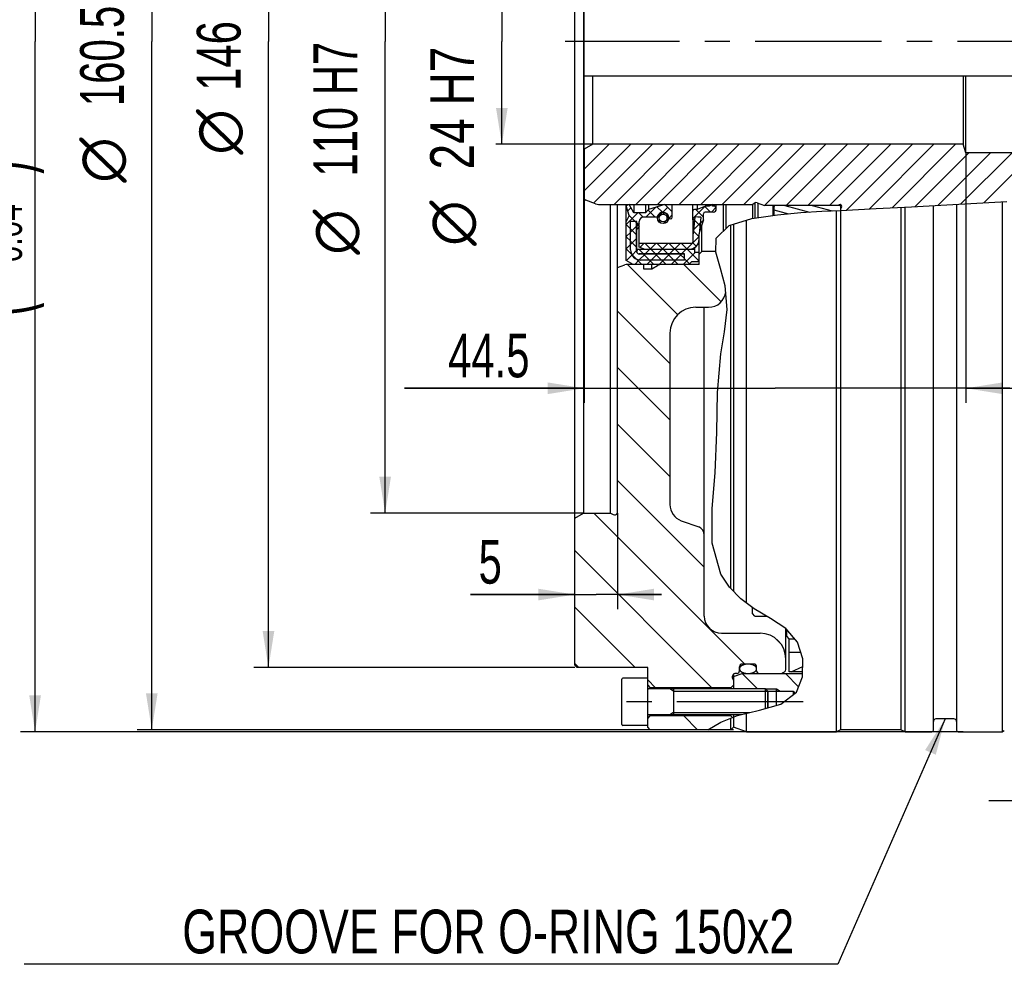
# Model space of a CAD drawing. Header units: millimetres. Extents: x 0 to 420, y 0 to 297.
# Tile 6 of 10: x 140 to 208, y 134 to 199. Entities that reach past the tile are written whole.
import ezdxf
from ezdxf.enums import TextEntityAlignment as Align

# ---------------------------------------------------------------- set-up
doc = ezdxf.new("R2010")
doc.units = ezdxf.units.MM
doc.header["$LTSCALE"] = 23.1
doc.linetypes.add('CENTER', pattern=[0.6, 0.375, -0.075, 0.075, -0.075])
doc.layers.get('0').update_dxf_attribs({"linetype": 'CONTINUOUS'})
for name, color, linetype in [('02___PRT_ALL_AXES', 7, 'CONTINUOUS'), ('02__ASM_ALL_AXES', 7, 'CONTINUOUS'), ('7_ALL_FEATURES', 7, 'CONTINUOUS'), ('AXIS-OSI', 7, 'CONTINUOUS'), ('REZVALC', 7, 'CONTINUOUS')]:
    doc.layers.add(name, color=color, linetype=linetype)
doc.styles.get("Standard").update_dxf_attribs({"font": 'txt', "width": 0.8})
doc.styles.add('TEXTSTYLE_1', font='gdt', dxfattribs={"width": 0.8})
doc.dimstyles.new('DIMSTYLE_13', dxfattribs={"dimtxt": 3, "dimasz": 2.5, "dimexe": 1, "dimexo": 0, "dimgap": 0.75, "dimtad": 1, "dimdec": 3, "dimlfac": 1.7, "dimdsep": 46, "dimtxsty": 'Standard', "dimblk": '_FILLED', "dimblk1": '_FILLED', "dimblk2": '_FILLED', "dimcen": 0.09, "dimclrt": 7, "dimadec": 0, "dimazin": 0, "dimtol": 1, "dimtm": 0.04, "dimtfac": 0.7, "dimtdec": 3, "dimtofl": 0, "dimtmove": 0, "dimatfit": 3, "dimldrblk": '_FILLED', "dimfxl": 0, "dimtolj": 1, "dimarcsym": 0})
doc.dimstyles.new('DIMSTYLE_2', dxfattribs={"dimtxt": 3, "dimasz": 2.5, "dimexe": 1, "dimexo": 0, "dimgap": 0.75, "dimtad": 1, "dimdec": 3, "dimlfac": 1.7, "dimdsep": 46, "dimtxsty": 'Standard', "dimblk": '_FILLED', "dimblk1": '_FILLED', "dimblk2": '_FILLED', "dimcen": 0.09, "dimclrt": 7, "dimadec": 0, "dimazin": 0, "dimtol": 1, "dimtp": 0.021, "dimtfac": 0.7, "dimtdec": 3, "dimtofl": 0, "dimtmove": 0, "dimatfit": 3, "dimldrblk": '_FILLED', "dimfxl": 0, "dimtolj": 1, "dimarcsym": 0})
doc.dimstyles.new('DIMSTYLE_3', dxfattribs={"dimtxt": 3, "dimasz": 2.5, "dimexe": 1, "dimexo": 0, "dimgap": 0.75, "dimtad": 1, "dimdec": 3, "dimlfac": 1.7, "dimdsep": 46, "dimtxsty": 'Standard', "dimblk": '_FILLED', "dimblk1": '_FILLED', "dimblk2": '_FILLED', "dimcen": 0.09, "dimclrt": 7, "dimadec": 0, "dimazin": 0, "dimtol": 1, "dimtm": 0.2, "dimtfac": 0.7, "dimtdec": 3, "dimtofl": 0, "dimtmove": 0, "dimatfit": 3, "dimldrblk": '_FILLED', "dimfxl": 0, "dimtolj": 1, "dimarcsym": 0})
doc.dimstyles.new('DIMSTYLE_4', dxfattribs={"dimtxt": 3, "dimasz": 2.5, "dimexe": 1, "dimexo": 0, "dimgap": 0.75, "dimtad": 1, "dimdec": 3, "dimlfac": 1.7, "dimdsep": 46, "dimtxsty": 'Standard', "dimblk": '_FILLED', "dimblk1": '_FILLED', "dimblk2": '_FILLED', "dimcen": 0.09, "dimclrt": 7, "dimadec": 0, "dimazin": 0, "dimtp": 0.1, "dimtm": 0.1, "dimtfac": 1, "dimtdec": 3, "dimtofl": 0, "dimtmove": 0, "dimatfit": 3, "dimldrblk": '_FILLED', "dimfxl": 0, "dimtolj": 1, "dimarcsym": 0})
doc.dimstyles.new('DIMSTYLE_5', dxfattribs={"dimtxt": 3, "dimasz": 2.5, "dimexe": 1, "dimexo": 0, "dimgap": 0.75, "dimtad": 1, "dimdec": 3, "dimlfac": 1.7, "dimdsep": 46, "dimtxsty": 'Standard', "dimblk": '_FILLED', "dimblk1": '_FILLED', "dimblk2": '_FILLED', "dimcen": 0.09, "dimclrt": 7, "dimadec": 0, "dimazin": 0, "dimtp": 0.3, "dimtm": 0.3, "dimtfac": 1, "dimtdec": 3, "dimtofl": 0, "dimtmove": 0, "dimatfit": 3, "dimldrblk": '_FILLED', "dimfxl": 0, "dimtolj": 1, "dimarcsym": 0})
doc.dimstyles.new('DIMSTYLE_6', dxfattribs={"dimtxt": 3, "dimasz": 2.5, "dimexe": 1, "dimexo": 0, "dimgap": 0.75, "dimtad": 1, "dimdec": 3, "dimlfac": 1.7, "dimdsep": 46, "dimtxsty": 'Standard', "dimblk": '_FILLED', "dimblk1": '_FILLED', "dimblk2": '_FILLED', "dimcen": 0.09, "dimclrt": 7, "dimadec": 0, "dimazin": 0, "dimtol": 1, "dimtp": 0.035, "dimtfac": 0.7, "dimtdec": 3, "dimtofl": 0, "dimtmove": 0, "dimatfit": 3, "dimldrblk": '_FILLED', "dimfxl": 0, "dimtolj": 1, "dimarcsym": 0})

# ---------------------------------------------------------------- blocks, each defined once
blk = doc.blocks.new('_FILLED')
at = {"color": 0, "linetype": 'ByBlock'}
blk.add_solid([(0, 0), (-1, 0.16), (-1, -0.16)], dxfattribs=at)
blk = doc.blocks.new('*D4')
at = {"color": 7, "linetype": 'Continuous'}
for p, q in [((179.602, 204.32), (172.367, 204.32)), ((173.367, 204.32), (173.367, 197.261)), ((173.367, 190.202), (173.367, 197.261)), ((179.602, 190.202), (172.954, 190.202))]:
    blk.add_line(p, q, dxfattribs=at)
at = {"color": 7, "linetype": 'Continuous', "xscale": 2.5, "yscale": 2.5, "zscale": 2.5}
for p, rotation in [((173.367, 204.32), 90), ((173.367, 190.202), 270)]:
    blk.add_blockref('_FILLED', p, dxfattribs=dict(at, rotation=rotation))
at = {"color": 7, "linetype": 'Continuous'}
for s, height, width, p in [(')', 5.025, 0.428571, (172.467, 210.656)), ('+0.021', 2.1, 0.702381, (169.542, 205.154)), (' 0', 2.1, 0.785714, (172.467, 202.379)), ('(', 5.025, 0.428571, (172.467, 199.652)), ('24 H7', 3, 0.785714, (171.454, 192.683))]:
    blk.add_text(s, height=height, rotation=90, dxfattribs=dict(at, width=width)).set_placement(p, align=Align.CENTER)
at = {"color": 7, "linetype": 'Continuous', "style": 'TEXTSTYLE_1'}
blk.add_text('n', height=3, rotation=90, dxfattribs=at).set_placement((171.454, 184.79), align=Align.CENTER)
blk = doc.blocks.new('*D26')
at = {"color": 7, "linetype": 'Continuous'}
for p, q in [((205.32, 244.614), (140.367, 244.614)), ((141.367, 244.614), (141.367, 197.261)), ((141.367, 149.908), (141.367, 197.261)), ((204.986, 149.908), (140.367, 149.908))]:
    blk.add_line(p, q, dxfattribs=at)
at = {"color": 7, "linetype": 'Continuous', "xscale": 2.5, "yscale": 2.5, "zscale": 2.5}
for p, rotation in [((141.367, 244.614), 90), ((141.367, 149.908), 270)]:
    blk.add_blockref('_FILLED', p, dxfattribs=dict(at, rotation=rotation))
at = {"color": 7, "linetype": 'Continuous'}
for s, height, width, p in [(' (12mm fitting length)', 3, 0.661255, (139.454, 211.561)), (')', 5.025, 0.428571, (140.467, 188.663)), ('-0.04', 2.1, 0.728571, (140.467, 183.761)), (' 0', 2.1, 0.785714, (137.542, 181.586)), ('(', 5.025, 0.428571, (140.467, 178.859)), ('161 h7', 3, 0.702381, (139.454, 171.461))]:
    blk.add_text(s, height=height, rotation=90, dxfattribs=dict(at, width=width)).set_placement(p, align=Align.CENTER)
at = {"color": 7, "linetype": 'Continuous', "style": 'TEXTSTYLE_1'}
blk.add_text('n', height=3, rotation=90, dxfattribs=at).set_placement((139.454, 163.14), align=Align.CENTER)
blk = doc.blocks.new('*D28')
at = {"color": 7, "linetype": 'Continuous'}
for p, q in [((179.014, 189.863), (179.014, 172.471)), ((205.19, 189.614), (205.19, 172.471)), ((179.014, 173.471), (166.693, 173.471)), ((166.693, 173.471), (192.102, 173.471)), ((208.19, 173.471), (192.102, 173.471)), ((205.19, 173.471), (208.19, 173.471))]:
    blk.add_line(p, q, dxfattribs=at)
at = {"color": 7, "linetype": 'Continuous', "xscale": 2.5, "yscale": 2.5, "zscale": 2.5}
blk.add_blockref('_FILLED', (179.014, 173.471), dxfattribs=at)
at = {"color": 7, "linetype": 'Continuous', "xscale": 2.5, "yscale": 2.5, "zscale": 2.5, "rotation": 180}
blk.add_blockref('_FILLED', (205.19, 173.471), dxfattribs=at)
at = {"color": 7, "linetype": 'Continuous', "width": 0.714286}
blk.add_text('44.5', height=3, dxfattribs=at).set_placement((175.265, 174.221), align=Align.RIGHT)
blk = doc.blocks.new('*D34')
at = {"color": 7, "linetype": 'Continuous'}
for p, q in [((205.19, 189.614), (205.19, 172.471)), ((228.72, 189.274), (228.72, 172.471)), ((205.19, 173.471), (216.955, 173.471)), ((228.72, 173.471), (216.955, 173.471))]:
    blk.add_line(p, q, dxfattribs=at)
at = {"color": 7, "linetype": 'Continuous', "xscale": 2.5, "yscale": 2.5, "zscale": 2.5, "rotation": 180}
blk.add_blockref('_FILLED', (205.19, 173.471), dxfattribs=at)
at = {"color": 7, "linetype": 'Continuous', "xscale": 2.5, "yscale": 2.5, "zscale": 2.5}
blk.add_blockref('_FILLED', (228.72, 173.471), dxfattribs=at)
at = {"color": 7, "linetype": 'Continuous', "width": 0.785714}
blk.add_text('40', height=3, dxfattribs=at).set_placement((216.955, 174.221), align=Align.CENTER)
blk = doc.blocks.new('*D41')
at = {"color": 7, "linetype": 'Continuous'}
for p, q in [((178.955, 229.614), (164.367, 229.614)), ((165.367, 229.614), (165.367, 197.261)), ((165.367, 164.908), (165.367, 197.261)), ((178.955, 164.908), (164.367, 164.908))]:
    blk.add_line(p, q, dxfattribs=at)
at = {"color": 7, "linetype": 'Continuous', "xscale": 2.5, "yscale": 2.5, "zscale": 2.5}
for p, rotation in [((165.367, 229.614), 90), ((165.367, 164.908), 270)]:
    blk.add_blockref('_FILLED', p, dxfattribs=dict(at, rotation=rotation))
at = {"color": 7, "linetype": 'Continuous'}
for s, height, width, p in [(')', 5.025, 0.428571, (164.467, 211.267)), ('+0.035', 2.1, 0.714286, (161.542, 205.69)), (' 0', 2.1, 0.785714, (164.467, 202.84)), ('(', 5.025, 0.428571, (164.467, 200.113)), ('110 H7', 3, 0.714286, (163.454, 192.608))]:
    blk.add_text(s, height=height, rotation=90, dxfattribs=dict(at, width=width)).set_placement(p, align=Align.CENTER)
at = {"color": 7, "linetype": 'Continuous', "style": 'TEXTSTYLE_1'}
blk.add_text('n', height=3, rotation=90, dxfattribs=at).set_placement((163.454, 184.179), align=Align.CENTER)
blk = doc.blocks.new('*D48')
at = {"color": 7, "linetype": 'Continuous'}
for p, q in [((181.308, 164.908), (181.308, 158.324)), ((178.367, 159.324), (171.224, 159.324)), ((171.224, 159.324), (179.837, 159.324)), ((184.308, 159.324), (179.837, 159.324)), ((181.308, 159.324), (184.308, 159.324))]:
    blk.add_line(p, q, dxfattribs=at)
at = {"color": 7, "linetype": 'Continuous', "xscale": 2.5, "yscale": 2.5, "zscale": 2.5}
blk.add_blockref('_FILLED', (178.367, 159.324), dxfattribs=at)
at = {"color": 7, "linetype": 'Continuous', "xscale": 2.5, "yscale": 2.5, "zscale": 2.5, "rotation": 180}
blk.add_blockref('_FILLED', (181.308, 159.324), dxfattribs=at)
at = {"color": 7, "linetype": 'Continuous', "width": 0.714286}
blk.add_text('5', height=3, dxfattribs=at).set_placement((173.367, 160.074), align=Align.RIGHT)
blk = doc.blocks.new('*D62')
at = {"color": 7, "linetype": 'Continuous'}
for p, q in [((178.367, 240.202), (156.367, 240.202)), ((157.367, 240.202), (157.367, 197.261)), ((157.367, 154.32), (157.367, 197.261)), ((178.367, 154.32), (156.367, 154.32))]:
    blk.add_line(p, q, dxfattribs=at)
at = {"color": 7, "linetype": 'Continuous', "xscale": 2.5, "yscale": 2.5, "zscale": 2.5}
for p, rotation in [((157.367, 240.202), 90), ((157.367, 154.32), 270)]:
    blk.add_blockref('_FILLED', p, dxfattribs=dict(at, rotation=rotation))
at = {"color": 7, "linetype": 'Continuous'}
for s, height, width, p in [('-0.2', 2.1, 0.714286, (156.467, 202.475)), (' 0', 2.1, 0.785714, (153.542, 201.125)), ('146', 3, 0.714286, (155.454, 196.261))]:
    blk.add_text(s, height=height, rotation=90, dxfattribs=dict(at, width=width)).set_placement(p, align=Align.CENTER)
at = {"color": 7, "linetype": 'Continuous', "style": 'TEXTSTYLE_1'}
blk.add_text('n', height=3, rotation=90, dxfattribs=at).set_placement((155.454, 191.047), align=Align.CENTER)
blk = doc.blocks.new('*D63')
at = {"color": 7, "linetype": 'Continuous'}
for p, q in [((189.249, 244.467), (148.367, 244.467)), ((149.367, 244.467), (149.367, 197.261)), ((149.367, 150.055), (149.367, 197.261)), ((189.249, 150.055), (148.367, 150.055))]:
    blk.add_line(p, q, dxfattribs=at)
at = {"color": 7, "linetype": 'Continuous', "xscale": 2.5, "yscale": 2.5, "zscale": 2.5}
for p, rotation in [((149.367, 244.467), 90), ((149.367, 150.055), 270)]:
    blk.add_blockref('_FILLED', p, dxfattribs=dict(at, rotation=rotation))
at = {"color": 7, "linetype": 'Continuous'}
for s, height, width, p in [('-0.2', 2.1, 0.714286, (148.467, 204.404)), (' 0', 2.1, 0.785714, (145.542, 203.054)), ('160.5', 3, 0.685714, (147.454, 196.261))]:
    blk.add_text(s, height=height, rotation=90, dxfattribs=dict(at, width=width)).set_placement(p, align=Align.CENTER)
at = {"color": 7, "linetype": 'Continuous', "style": 'TEXTSTYLE_1'}
blk.add_text('n', height=3, rotation=90, dxfattribs=at).set_placement((147.454, 189.118), align=Align.CENTER)

msp = doc.modelspace()

# ---------------------------------------------------------------- linework, layer by layer
at = {"color": 7, "linetype": 'Continuous'}
for p, q in [((178.366838, 154.496466), (178.366838, 240.025878)), ((178.955073, 229.614113), (178.955073, 164.908231)), ((179.013897, 186.529455), (179.013897, 194.908231)), ((179.602132, 190.202349), (179.602132, 194.908231)), ((205.004897, 194.908231), (205.004897, 190.202349)), ((205.190367, 189.614113), (205.190367, 194.908231)), ((180.722431, 190.202349), (179.013897, 188.493814)), ((182.207355, 190.202349), (179.013897, 187.00889)), ((179.602132, 190.202349), (179.013897, 189.862731)), ((205.004897, 190.202349), (179.602132, 190.202349)), ((183.692279, 190.202349), (179.660482, 186.170551)), ((185.177204, 190.202349), (181.059557, 186.084701)), ((186.662128, 190.202349), (182.544481, 186.084701)), ((188.147052, 190.202349), (184.029405, 186.084701)), ((189.631976, 190.202349), (185.514329, 186.084701)), ((191.116901, 190.202349), (186.999253, 186.084701)), ((192.601825, 190.202349), (188.484178, 186.084701)), ((194.086749, 190.202349), (189.969102, 186.084701)), ((195.571673, 190.202349), (191.37785, 186.008525)), ((197.056598, 190.202349), (192.862774, 186.008525)), ((198.541522, 190.202349), (194.347698, 186.008525)), ((200.026446, 190.202349), (195.832622, 186.008525)), ((201.51137, 190.202349), (196.999326, 185.690304)), ((202.996294, 190.202349), (198.563334, 185.769388)), ((204.481219, 190.202349), (200.130991, 185.852121)), ((205.190367, 189.614113), (205.004897, 190.202349)), ((205.377908, 189.614113), (201.700611, 185.936816)), ((206.862832, 189.614113), (203.272284, 186.023565)), ((208.347756, 189.614113), (204.843489, 186.109846)), ((228.131544, 189.614113), (205.190367, 189.614113)), ((209.83268, 189.614113), (206.412368, 186.1938)), ((179.798888, 186.120176), (179.130011, 186.363627)), ((180.000075, 186.084701), (190.534015, 186.084701)), ((180.820669, 164.908231), (180.820669, 186.084701)), ((181.308014, 164.908231), (181.308014, 186.084701)), ((181.896249, 182.238749), (181.896249, 186.084701)), ((182.102468, 186.084701), (181.896249, 185.971399)), ((182.107903, 185.319996), (181.896249, 185.971399)), ((182.225781, 185.860262), (182.004318, 185.638798)), ((182.425661, 185.496466), (182.102468, 186.084701)), ((182.425661, 186.084701), (182.425661, 185.496466)), ((183.22299, 186.084701), (183.22299, 185.496466)), ((183.425661, 185.721556), (183.22299, 185.496466)), ((183.903131, 185.876695), (183.228784, 185.202349)), ((183.880375, 185.202349), (183.395104, 185.687619)), ((183.425661, 186.084701), (183.425661, 185.721556)), ((184.543308, 186.084701), (183.425661, 185.721556)), ((184.375816, 185.537366), (184.003783, 185.909399)), ((184.742452, 185.885558), (184.396172, 185.539278)), ((185.054642, 185.573368), (184.543308, 186.084701)), ((185.054642, 185.202349), (185.054642, 186.084701)), ((186.455073, 185.025878), (186.455073, 186.084701)), ((187.300587, 185.952319), (186.455073, 185.106805)), ((186.749191, 185.73176), (186.57272, 185.73176)), ((187.190367, 185.214188), (186.672795, 185.73176)), ((186.749191, 186.084701), (186.749191, 185.73176)), ((187.337426, 185.967054), (186.749191, 185.73176)), ((187.679724, 185.55529), (187.287807, 185.947207)), ((187.337426, 186.084701), (187.337426, 185.967054)), ((187.57272, 185.967054), (187.337426, 185.967054)), ((187.57272, 186.084701), (187.57272, 185.967054)), ((187.808014, 186.084701), (187.57272, 185.967054)), ((188.044164, 185.865438), (187.734016, 185.55529)), ((187.808014, 185.967054), (187.808014, 186.084701)), ((187.866838, 185.967054), (187.808014, 185.967054)), ((188.07272, 185.761172), (188.07272, 186.084701)), ((188.543308, 186.084701), (188.543308, 184.231513)), ((188.719779, 186.084701), (188.719779, 184.405746)), ((190.534015, 186.084701), (190.72171, 186.182409)), ((190.543308, 186.084701), (190.543308, 185.125516)), ((190.719779, 186.181404), (190.719779, 185.150469)), ((190.863552, 186.191706), (191.366838, 186.008525)), ((190.908014, 186.175523), (190.908014, 185.177085)), ((196.496249, 186.008525), (191.366838, 186.008525)), ((191.966838, 185.349387), (191.966838, 186.008525)), ((192.024854, 185.890009), (191.966838, 185.943847)), ((192.013897, 185.900177), (192.013897, 185.349387)), ((192.025661, 185.335119), (192.025661, 185.890878)), ((192.025661, 185.700981), (193.011102, 185.436933)), ((192.763156, 186.008525), (194.465203, 185.552463)), ((194.64842, 186.008525), (196.018773, 185.64134)), ((195.301027, 185.605701), (196.613897, 185.670891)), ((196.308014, 149.908231), (196.308014, 185.655702)), ((196.50075, 186.054056), (196.413286, 186.008525)), ((196.590512, 185.669729), (196.590512, 150.05529)), ((196.613897, 185.670891), (196.613897, 186.051444)), ((196.659427, 185.895378), (196.613897, 185.807914)), ((196.613897, 185.670891), (199.032669, 185.79312)), ((199.032669, 185.79312), (201.444797, 185.922696)), ((200.731399, 185.884374), (200.731399, 150.05529)), ((201.013897, 149.908231), (201.013897, 185.899549)), ((201.444797, 185.922696), (203.871321, 186.056629)), ((202.955073, 150.025878), (202.955073, 186.006057)), ((203.871321, 186.056629), (205.936349, 186.169669)), ((204.543308, 186.093414), (204.543308, 150.025878)), ((205.936349, 186.169669), (207.989243, 186.273738)), ((207.698587, 149.908231), (207.698587, 186.259003)), ((182.692444, 185.496466), (181.896249, 184.700272)), ((182.107903, 185.319996), (181.896249, 184.908231)), ((182.513577, 184.908231), (182.105835, 185.315972)), ((183.22299, 185.496466), (182.425661, 185.496466)), ((183.051913, 185.200353), (182.755799, 185.496466)), ((184.032984, 185.202349), (183.084485, 185.202349)), ((184.379851, 185.522957), (184.046227, 185.189333)), ((184.300337, 184.782386), (184.064526, 185.018197)), ((184.52393, 185.389251), (184.389256, 185.523925)), ((184.807201, 185.119849), (184.449333, 184.761981)), ((184.806062, 185.10712), (184.671383, 185.241799)), ((185.054642, 185.36729), (184.833607, 185.146255)), ((186.57633, 184.997768), (186.455073, 185.119025)), ((186.560941, 184.849407), (186.455073, 185.025878)), ((186.606515, 185.23176), (186.484485, 184.05529)), ((186.484485, 183.525878), (186.484485, 184.976852)), ((186.601271, 185.238218), (186.560941, 184.849407)), ((186.954756, 184.619342), (186.581688, 184.99241)), ((187.020354, 185.194748), (186.601271, 185.238218)), ((186.606515, 185.237248), (186.606515, 185.23176)), ((187.013897, 185.189504), (186.606515, 185.23176)), ((187.013897, 185.189504), (186.896249, 184.05529)), ((187.020354, 185.194748), (186.917417, 184.202349)), ((187.190367, 185.025878), (186.917417, 184.202349)), ((187.183309, 185.004583), (186.979488, 184.800762)), ((187.013897, 185.194748), (187.013897, 185.189504)), ((187.190367, 185.025878), (187.190367, 185.437643)), ((187.866838, 185.55529), (187.308014, 185.55529)), ((188.953274, 184.636279), (190.506482, 185.120309)), ((190.131544, 158.752962), (190.131544, 185.003466)), ((190.506482, 185.120309), (192.27049, 185.369738)), ((191.966838, 185.349387), (192.025661, 185.349387)), ((192.27049, 185.369738), (193.858579, 185.513823)), ((193.858579, 185.513823), (195.301027, 185.605701)), ((182.190367, 184.400983), (181.896249, 184.6951)), ((182.190367, 182.967054), (182.190367, 184.908231)), ((182.613897, 184.908231), (182.190367, 184.908231)), ((182.196249, 182.967054), (182.196249, 184.907996)), ((182.608014, 184.902349), (182.196249, 184.902349)), ((182.608014, 184.581578), (182.196249, 184.169814)), ((182.608014, 183.983335), (182.196249, 184.3951)), ((182.608014, 184.813793), (182.519459, 184.902349)), ((182.608014, 182.85529), (182.608014, 184.907996)), ((182.613897, 182.861172), (182.613897, 184.908231)), ((182.790367, 184.631441), (182.613897, 184.807911)), ((182.790367, 184.763931), (182.613897, 184.587461)), ((182.790367, 184.55529), (182.613897, 184.378819)), ((182.778602, 183.146336), (182.778602, 184.543525)), ((182.790367, 184.55529), (182.790367, 184.908231)), ((186.97289, 184.794164), (186.513471, 184.334746)), ((187.030515, 184.543582), (186.960114, 184.613983)), ((187.07272, 182.849407), (187.07272, 184.67092)), ((188.07282, 183.766992), (188.953274, 184.636279)), ((189.07272, 159.729068), (189.07272, 184.673503)), ((189.249191, 184.728497), (189.249191, 159.549412)), ((182.190367, 184.163931), (181.896249, 183.869814)), ((182.190367, 183.570525), (181.896249, 183.864642)), ((182.608014, 183.75112), (182.196249, 183.339356)), ((186.896249, 183.887066), (186.00565, 182.996466)), ((186.896249, 183.84739), (186.503644, 184.239996)), ((186.896249, 181.967054), (186.896249, 184.05529)), ((186.917417, 184.259364), (186.917417, 184.202349)), ((188.046591, 182.812419), (188.07282, 183.766992)), ((182.190367, 183.333473), (181.896249, 183.039356)), ((182.252189, 182.678245), (181.896249, 183.034184)), ((182.608014, 183.152878), (182.196249, 183.564642)), ((186.602132, 182.978819), (182.613897, 182.978819)), ((182.666171, 182.978819), (182.613897, 182.926545)), ((186.366838, 183.408231), (182.778602, 183.408231)), ((183.190367, 182.996466), (182.778602, 183.146336)), ((183.07619, 182.684701), (182.782073, 182.978819)), ((183.095583, 183.408231), (182.818989, 183.131637)), ((183.594883, 182.996466), (183.183119, 183.408231)), ((186.190367, 182.996466), (183.190367, 182.996466)), ((183.496629, 182.978819), (183.202511, 182.684701)), ((183.926041, 183.408231), (183.514276, 182.996466)), ((183.906648, 182.684701), (183.612531, 182.978819)), ((184.425341, 182.996466), (184.013577, 183.408231)), ((184.327087, 182.978819), (184.032969, 182.684701)), ((184.756499, 183.408231), (184.344734, 182.996466)), ((184.737106, 182.684701), (184.442989, 182.978819)), ((185.255799, 182.996466), (184.844035, 183.408231)), ((185.157545, 182.978819), (184.863427, 182.684701)), ((185.586957, 183.408231), (185.175192, 182.996466)), ((185.567564, 182.684701), (185.273447, 182.978819)), ((186.086257, 182.996466), (185.674493, 183.408231)), ((185.988003, 182.978819), (185.693885, 182.684701)), ((186.858901, 182.223823), (186.103905, 182.978819)), ((186.699423, 183.213758), (186.45955, 183.453632)), ((186.602132, 182.790584), (186.602132, 183.129351)), ((182.29111, 182.603758), (181.915174, 182.227822)), ((182.594823, 182.33561), (182.264805, 182.665628)), ((182.608014, 182.920662), (182.295426, 182.608074)), ((182.787702, 182.269892), (182.484864, 181.967054)), ((182.963379, 181.967054), (182.60744, 182.322994)), ((185.890367, 182.678819), (182.784485, 182.678819)), ((185.896249, 182.684701), (182.790367, 182.684701)), ((183.196629, 182.678819), (182.792863, 182.275053)), ((185.890367, 182.267054), (182.896249, 182.267054)), ((183.493837, 182.267054), (183.082073, 182.678819)), ((184.027087, 182.678819), (183.615322, 182.267054)), ((184.324295, 182.267054), (183.912531, 182.678819)), ((184.857545, 182.678819), (184.44578, 182.267054)), ((185.154753, 182.267054), (184.742989, 182.678819)), ((185.688003, 182.678819), (185.276238, 182.267054)), ((185.890367, 182.361899), (185.573447, 182.678819)), ((186.630226, 182.790584), (185.806696, 181.967054)), ((185.890367, 182.267054), (185.890367, 182.684701)), ((185.896249, 182.261172), (185.896249, 182.684701)), ((186.237789, 182.014476), (185.896249, 182.356016)), ((186.896249, 182.790584), (186.602132, 182.790584)), ((186.896249, 182.672937), (187.07272, 182.849407)), ((188.047607, 182.849407), (187.07272, 182.849407)), ((188.349247, 181.679374), (188.046591, 182.812419)), ((181.308014, 181.752954), (181.798783, 181.931579)), ((182.366838, 181.967054), (181.896249, 182.238749)), ((181.97503, 181.966326), (185.42303, 178.518326)), ((186.896249, 181.967054), (181.999971, 181.967054)), ((185.896249, 182.261172), (182.896249, 182.261172)), ((183.07272, 181.967054), (183.07272, 181.672937)), ((183.07272, 181.672937), (183.660955, 181.672937)), ((183.60944, 182.261172), (183.315322, 181.967054)), ((183.793837, 181.967054), (183.49972, 182.261172)), ((183.660955, 181.672937), (183.660955, 181.967054)), ((183.660955, 181.672937), (184.033882, 181.888246)), ((184.439898, 182.261172), (184.14578, 181.967054)), ((184.624295, 181.967054), (184.330178, 182.261172)), ((185.270356, 182.261172), (184.976238, 181.967054)), ((185.454753, 181.967054), (185.160636, 182.261172)), ((185.846473, 181.967054), (188.40802, 179.405508)), ((186.366838, 182.143525), (186.190367, 181.967054)), ((186.778602, 182.143525), (186.366838, 182.143525)), ((186.896249, 182.261172), (186.778602, 182.143525)), ((188.68339, 180.485178), (188.349247, 181.679374)), ((188.810461, 178.876282), (188.68339, 180.485178)), ((186.660955, 179.025878), (187.543308, 179.025878)), ((187.249191, 157.849407), (187.249191, 179.025878)), ((181.308014, 178.76117), (184.896249, 175.172935)), ((188.636044, 177.337589), (188.810461, 178.876282)), ((184.896249, 177.261172), (184.896249, 165.496466)), ((188.378105, 175.829581), (188.636044, 177.337589)), ((188.147938, 173.172656), (188.378105, 175.829581)), ((181.308014, 174.888998), (184.896249, 171.300763)), ((188.098193, 170.460051), (188.147938, 173.172656)), ((181.308014, 171.016826), (184.896249, 167.428591)), ((187.996499, 167.663206), (188.098193, 170.460051)), ((187.786891, 165.224488), (187.996499, 167.663206)), ((181.308014, 167.144654), (187.249191, 161.203477)), ((178.366838, 164.568613), (178.955073, 164.908231)), ((178.955073, 164.908231), (180.820669, 164.908231)), ((179.672265, 164.908231), (190.025206, 154.55529)), ((180.820669, 164.908231), (180.995597, 164.81717)), ((187.778435, 162.858087), (187.786891, 165.224488)), ((185.670343, 164.390945), (186.862144, 163.957166)), ((188.378105, 160.717972), (187.778435, 162.858087)), ((178.366838, 162.341487), (187.770682, 152.937643)), ((188.976044, 159.827489), (188.378105, 160.717972)), ((189.754798, 159.034678), (188.976044, 159.827489)), ((190.667743, 158.352013), (189.754798, 159.034678)), ((178.366838, 158.469315), (182.516157, 154.319996)), ((190.543308, 158.025878), (190.543308, 158.445061)), ((190.719779, 157.849407), (190.543308, 158.025878)), ((191.793813, 157.688318), (190.667743, 158.352013)), ((190.719779, 157.849407), (191.520498, 157.849407)), ((192.847942, 156.989864), (191.793813, 157.688318)), ((188.425661, 156.672937), (191.07272, 156.672937)), ((192.837426, 154.179925), (192.837426, 156.996832)), ((193.644272, 156.062375), (192.847942, 156.989864)), ((192.896249, 156.467054), (192.896249, 156.9336)), ((192.907172, 156.920879), (192.896249, 156.909956)), ((192.139285, 156.313383), (192.477872, 155.974796)), ((193.07272, 156.290584), (192.896249, 156.467054)), ((193.07272, 156.290584), (193.448335, 156.290584)), ((193.07272, 154.025878), (193.07272, 156.290584)), ((194.01003, 154.917128), (193.644272, 156.062375)), ((193.07272, 155.378819), (193.86258, 155.378819)), ((178.366838, 154.597143), (178.643985, 154.319996)), ((193.989571, 153.68364), (194.01003, 154.917128)), ((178.543308, 154.319996), (178.366838, 154.496466)), ((183.366838, 154.319996), (178.543308, 154.319996)), ((183.366838, 153.584701), (183.366838, 154.319996)), ((189.660955, 154.084701), (189.660955, 154.378819)), ((190.660955, 154.55529), (189.837426, 154.55529)), ((189.837426, 154.000894), (189.837426, 153.908231)), ((190.809849, 154.329669), (190.798323, 154.347749)), ((190.837426, 154.084701), (190.837426, 154.378819)), ((192.611559, 153.947635), (192.749191, 154.027097)), ((193.995248, 154.025878), (193.07272, 154.025878)), ((193.200048, 154.025878), (194.001446, 154.399576)), ((183.366838, 153.469315), (183.89851, 152.937643)), ((189.187541, 153.56429), (189.249191, 153.445862)), ((189.249191, 153.694131), (189.837426, 153.908231)), ((189.249191, 153.856224), (189.249191, 152.849407)), ((189.484485, 153.908231), (189.396249, 153.908231)), ((189.837426, 153.908231), (193.993296, 153.908231)), ((189.843142, 153.908231), (190.901966, 152.849407)), ((192.812991, 153.908231), (193.717882, 153.00334)), ((193.567951, 152.627919), (193.989571, 153.68364)), ((183.366838, 153.114113), (183.543308, 152.937643)), ((189.07272, 152.937643), (183.543308, 152.937643)), ((183.543308, 152.937643), (183.543308, 152.849407)), ((185.131544, 152.702349), (184.87683, 152.849407)), ((185.131544, 152.849407), (185.131544, 151.084701)), ((185.131544, 152.702349), (191.602132, 152.702349)), ((189.249191, 153.114113), (189.07272, 152.937643)), ((189.07272, 152.849407), (189.07272, 152.937643)), ((189.249191, 152.878819), (189.278602, 152.849407)), ((189.278602, 152.849407), (189.249191, 152.849407)), ((191.455073, 152.849407), (189.278602, 152.849407)), ((191.455073, 152.849407), (192.190367, 152.849407)), ((191.602132, 152.702349), (191.455073, 152.849407)), ((191.602132, 152.702349), (193.366838, 152.702349)), ((191.602132, 152.702349), (191.602132, 151.55643)), ((192.190367, 152.849407), (192.44508, 152.702349)), ((192.190367, 151.729277), (192.190367, 152.849407)), ((192.489543, 151.817187), (193.567951, 152.627919)), ((193.366838, 152.702349), (193.460223, 152.54693)), ((193.366838, 152.476725), (193.366838, 152.702349)), ((185.131544, 151.23176), (184.87683, 151.084701)), ((185.131544, 151.23176), (190.378823, 151.23176)), ((189.522924, 151.025172), (191.041811, 151.391785)), ((191.041811, 151.391785), (192.489543, 151.817187)), ((183.366838, 150.819996), (183.543308, 150.996466)), ((183.543308, 151.084701), (183.543308, 150.996466)), ((189.07272, 150.996466), (183.543308, 150.996466)), ((185.839686, 150.996466), (186.780863, 150.05529)), ((187.483293, 150.05529), (188.371184, 150.564139)), ((188.371184, 150.564139), (189.522924, 151.025172)), ((189.07272, 150.996466), (189.07272, 151.084701)), ((189.180917, 150.888269), (189.07272, 150.996466)), ((189.07272, 150.05529), (189.07272, 150.844959)), ((189.249191, 151.084701), (189.278602, 151.084701)), ((189.249191, 151.084701), (189.249191, 151.05813)), ((189.249191, 151.05529), (189.278602, 151.084701)), ((189.249191, 151.05529), (189.249191, 150.229381)), ((189.769555, 151.084701), (189.278602, 151.084701)), ((189.696823, 151.084701), (189.710965, 151.07056)), ((190.131544, 149.908231), (190.131544, 151.172075)), ((203.755077, 150.790584), (196.408085, 133.967054)), ((204.366838, 150.790584), (203.131544, 150.790584)), ((183.366838, 150.23176), (183.366838, 150.349407)), ((183.543308, 150.05529), (183.366838, 150.23176)), ((189.07272, 150.05529), (183.543308, 150.05529)), ((189.07272, 150.05529), (189.249191, 150.23176)), ((190.131544, 149.908231), (189.249191, 150.229381)), ((190.131544, 149.908231), (196.308014, 149.908231)), ((196.590512, 150.05529), (196.308014, 149.908231)), ((200.731399, 150.05529), (196.590512, 150.05529)), ((201.013897, 149.908231), (200.731399, 150.05529)), ((201.013897, 149.908231), (202.837426, 149.908231)), ((204.660955, 149.908231), (207.698587, 149.908231)), ((207.817015, 149.96988), (207.698587, 149.908231)), ((193.408085, 133.967054), (140.62237, 133.967054)), ((196.408085, 133.967054), (193.408085, 133.967054))]:
    msp.add_line(p, q, dxfattribs=at)
for points in [[(189.688609, 154.3298), (189.678919, 154.311104), (189.671176, 154.291754), (189.665518, 154.271976), (189.662132, 154.252004), (189.660955, 154.23176)], [(189.660955, 154.23176), (189.662137, 154.211503), (189.665518, 154.191542), (189.671158, 154.171809), (189.678876, 154.152511), (189.688532, 154.133852)], [(189.688532, 154.133852), (189.700058, 154.115771), (189.713373, 154.098258), (189.728376, 154.081364), (189.744938, 154.065155), (189.763073, 154.049587), (189.782773, 154.03462), (189.803982, 154.020307), (189.826621, 154.006686), (189.85075, 153.993752), (189.876379, 153.9815), (189.903577, 153.969963), (189.932425, 153.959144), (189.962904, 153.949133), (189.995113, 153.939974), (190.028792, 153.931798), (190.063802, 153.924727), (190.099884, 153.918826), (190.136813, 153.914197), (190.174351, 153.91086), (190.212236, 153.908873), (190.250312, 153.908231), (190.288405, 153.908955), (190.326314, 153.911024), (190.363871, 153.914446), (190.400803, 153.919162), (190.436858, 153.925147), (190.471801, 153.932293), (190.505357, 153.940528), (190.537389, 153.949721), (190.56763, 153.959733), (190.596203, 153.970523), (190.62311, 153.981998), (190.648451, 153.994168), (190.672324, 154.007006), (190.69474, 154.020524), (190.715769, 154.034734), (190.735331, 154.049605), (190.753375, 154.065092), (190.769887, 154.081241), (190.784883, 154.098107), (190.798216, 154.115618), (190.809772, 154.13372)], [(189.713498, 154.365414), (189.700165, 154.347902), (189.688609, 154.3298)], [(190.798323, 154.347749), (190.785009, 154.365263), (190.770005, 154.382156), (190.753444, 154.398366), (190.735309, 154.413934), (190.715609, 154.4289), (190.6944, 154.443214), (190.67176, 154.456834), (190.647631, 154.469769), (190.622003, 154.482021), (190.594804, 154.493558), (190.565957, 154.504376), (190.535477, 154.514388), (190.503269, 154.523546), (190.46959, 154.531722), (190.434579, 154.538794), (190.398497, 154.544695), (190.361568, 154.549324), (190.324031, 154.552661), (190.286146, 154.554647), (190.248069, 154.555289), (190.209976, 154.554566), (190.172067, 154.552497), (190.13451, 154.549074), (190.097578, 154.544359), (190.061523, 154.538374), (190.02658, 154.531228), (189.993025, 154.522993), (189.960992, 154.5138), (189.930752, 154.503787), (189.902178, 154.492998), (189.875271, 154.481522), (189.84993, 154.469353), (189.826057, 154.456514), (189.803641, 154.442996), (189.782612, 154.428786), (189.76305, 154.413916), (189.745006, 154.398429), (189.728495, 154.38228), (189.713498, 154.365414)], [(190.809772, 154.13372), (190.819462, 154.152417), (190.827206, 154.171767), (190.832864, 154.191544), (190.83625, 154.211516), (190.837426, 154.23176)], [(190.837426, 154.23176), (190.836244, 154.252018), (190.832863, 154.271979), (190.827223, 154.291712), (190.819505, 154.31101), (190.809849, 154.329669)]]:
    msp.add_lwpolyline(points, dxfattribs=at)
for radius in [0.382353, 0.264706]:
    msp.add_circle((184.425661, 185.143525), radius, dxfattribs=at)
for centre, radius, start, end in [((179.190367, 186.529455), 0.176471, 179.99999934, 250.00006277), ((180.000075, 186.672937), 0.588235, 250.00006271, 270), ((186.57272, 185.614113), 0.117647, 90, 180), ((187.866838, 185.761172), 0.205882, 270, 90), ((190.803195, 186.025878), 0.176471, 70, 117.5), ((192.143308, 185.890878), 0.117647, 90, 180), ((196.496249, 185.890878), 0.117647, 0, 90), ((196.555073, 185.949701), 0.117647, 332.5, 117.5), ((183.084485, 184.908231), 0.294118, 90, 180), ((184.425661, 185.143525), 0.397059, 6.56242787, 171.48037575), ((184.936995, 185.202349), 0.117647, 186.56242787, 360), ((187.308014, 185.437643), 0.117647, 90, 180), ((186.190367, 183.702349), 0.705882, 270, 360), ((182.896249, 182.967054), 0.705882, 180, 270), ((182.896249, 182.967054), 0.7, 180, 270), ((186.366838, 183.525878), 0.117647, 270, 360), ((182.784485, 182.85529), 0.176471, 180, 270), ((182.790367, 182.861172), 0.176471, 180, 270), ((181.999971, 181.378819), 0.588235, 90, 110), ((184.327999, 181.378819), 0.588235, 90, 120), ((187.543308, 180.202349), 1.176471, 270, 354.63956862), ((186.660955, 177.261172), 1.764706, 90, 180), ((186.07272, 165.496466), 1.176471, 180, 250), ((181.104243, 165.025878), 0.235294, 242.5, 330), ((186.660955, 163.404405), 0.588235, 0, 70), ((188.425661, 157.849407), 1.176471, 180, 270), ((191.07272, 154.908231), 1.764706, 0, 90), ((189.484485, 154.084701), 0.176471, 270, 360), ((189.837426, 154.378819), 0.176471, 90, 180), ((190.660955, 154.378819), 0.176471, 0, 90), ((191.013897, 154.084701), 0.176471, 180, 270), ((192.4645, 154.202349), 0.294118, 270, 300), ((192.660955, 154.179925), 0.176471, 300, 360), ((189.396249, 153.672937), 0.235294, 90, 207.5), ((203.131544, 150.614113), 0.176471, 90, 180), ((204.366838, 150.614113), 0.176471, 0, 90), ((202.837426, 150.025878), 0.117647, 270, 360), ((204.660955, 150.025878), 0.117647, 180, 270)]:
    msp.add_arc(centre, radius, start, end, dxfattribs=at)
msp.add_solid([(203.12112, 148.339442), (203.755077, 150.790584), (202.387981, 148.65961)], dxfattribs=at)
at = {"layer": '02___PRT_ALL_AXES', "color": 7, "linetype": 'CENTER'}
msp.add_line((206.749191, 145.202349), (240.533284, 145.202349), dxfattribs=at)
at = {"layer": '02__ASM_ALL_AXES', "color": 7, "linetype": 'CENTER'}
msp.add_line((240.983812, 197.261172), (177.705499, 197.261172), dxfattribs=at)
at = {"layer": '7_ALL_FEATURES', "color": 7, "linetype": 'Continuous'}
for q in [(179.013897, 199.614113), (228.719779, 194.908231)]:
    msp.add_line((179.013897, 194.908231), q, dxfattribs=at)
at = {"layer": 'AXIS-OSI', "color": 7, "linetype": 'Continuous'}
for p, q in [((181.602132, 150.408231), (181.602132, 153.525878)), ((183.366838, 153.584701), (181.660955, 153.584701)), ((183.366838, 150.349407), (183.366838, 153.584701)), ((191.455073, 152.849407), (183.425661, 152.849407)), ((191.602132, 152.702349), (191.455073, 152.849407)), ((191.455073, 151.513218), (191.455073, 152.849407)), ((191.602132, 151.55643), (191.602132, 152.702349)), ((189.769555, 151.084701), (183.425661, 151.084701)), ((183.366838, 150.349407), (181.660955, 150.349407))]:
    msp.add_line(p, q, dxfattribs=at)
at = {"layer": 'AXIS-OSI', "color": 7, "linetype": 'CENTER'}
msp.add_line((194.035481, 151.967054), (181.140241, 151.967054), dxfattribs=at)
at = {"layer": 'AXIS-OSI', "color": 7, "linetype": 'Continuous'}
for centre, start, end in [((181.660955, 153.525878), 90, 180), ((183.425661, 152.908231), 180, 270), ((183.425661, 151.025878), 90, 180), ((181.660955, 150.408231), 180, 270)]:
    msp.add_arc(centre, 0.058824, start, end, dxfattribs=at)
at = {"layer": 'REZVALC', "color": 7, "linetype": 'Continuous'}
msp.add_line((192.025661, 186.008525), (192.025661, 185.890878), dxfattribs=at)

# ---------------------------------------------------------------- texts
at = {"color": 7, "linetype": 'Continuous', "width": 0.76501}
msp.add_text('GROOVE FOR O-RING 150x2', height=3, dxfattribs=at).set_placement((193.408085, 134.717054), align=Align.RIGHT)

# ---------------------------------------------------------------- dimensions: what is measured, and where the dimension line sits
at = {"color": 7, "linetype": 'Continuous'}
for base, p1, p2, angle, text, dimstyle, override, picture, middle in [((141.366838, 149.908231), (205.319734, 244.614113), (204.985681, 149.908231), 270, '%%c<> (12mm fitting length)', 'DIMSTYLE_13', {"dimpost": '<>h7'}, '*D26', (141.366838, 197.261172)), ((165.366838, 229.614113), (178.955073, 164.908231), (178.955073, 229.614113), 90, '%%c<>', 'DIMSTYLE_6', {"dimpost": '<>H7'}, '*D41', (165.366838, 197.261172)), ((173.366838, 190.202349), (179.602132, 204.319996), (179.602132, 190.202349), 270, '%%c<>', 'DIMSTYLE_2', {"dimpost": '<>H7'}, '*D4', (173.366838, 197.261172))]:
    dim = msp.add_linear_dim(base=base, p1=p1, p2=p2, angle=angle, text=text, dimstyle=dimstyle, override=override, dxfattribs=at)
    dim.commit()
    dim.dimension.update_dxf_attribs({"geometry": picture, "text_midpoint": middle, "dimtype": 160})
for base, p1, p2, picture, middle in [((149.366838, 244.467054), (189.249191, 150.05529), (189.249191, 244.467054), '*D63', (149.366838, 197.261172)), ((157.366838, 240.202349), (178.366838, 154.319996), (178.366838, 240.202349), '*D62', (157.366838, 197.261172))]:
    dim = msp.add_linear_dim(base=base, p1=p1, p2=p2, angle=90, text='%%c<>', dimstyle='DIMSTYLE_3', dxfattribs=at)
    dim.commit()
    dim.dimension.update_dxf_attribs({"geometry": picture, "text_midpoint": middle, "dimtype": 160})
for base, p1, p2, dimstyle, picture, middle in [((205.190367, 173.470601), (179.013897, 189.862731), (205.190367, 189.614113), 'DIMSTYLE_5', '*D28', (170.550486, 173.470601)), ((228.719779, 173.470601), (205.190367, 189.614113), (228.719779, 189.274495), 'DIMSTYLE_5', '*D34', (216.526496, 173.470601)), ((181.308014, 159.323527), (178.366838, 154.496466), (181.308014, 164.908231), 'DIMSTYLE_4', '*D48', (171.866838, 159.323527))]:
    dim = msp.add_linear_dim(base=base, p1=p1, p2=p2, dimstyle=dimstyle, dxfattribs=at)
    dim.commit()
    dim.dimension.update_dxf_attribs({"geometry": picture, "text_midpoint": middle, "dimtype": 160})

doc.saveas('drawing.dxf')
